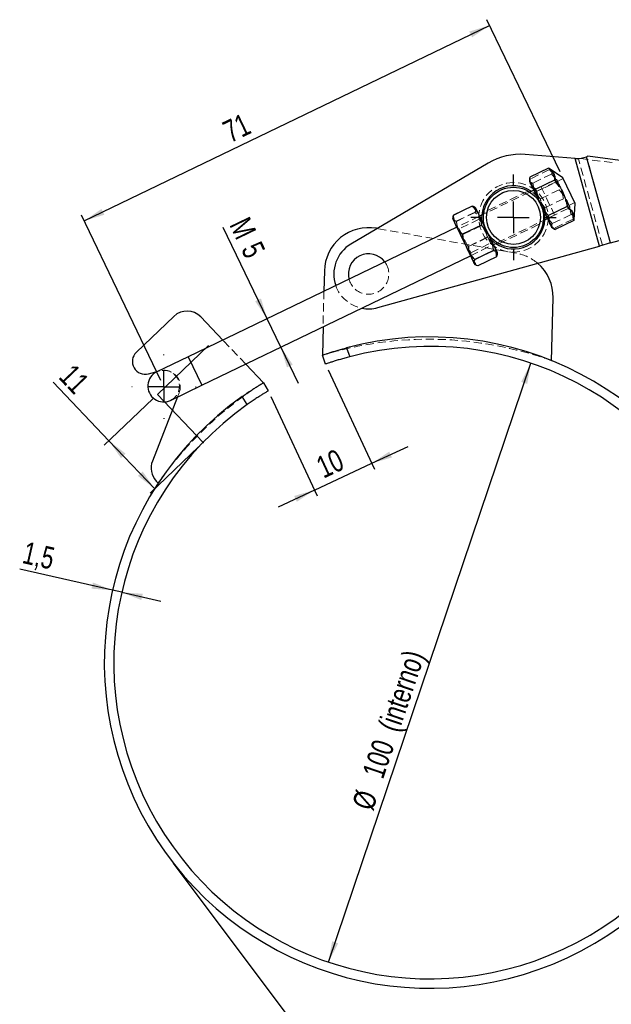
# Model space of a CAD drawing. Header units: millimetres. Extents: x 33 to 670, y 22 to 286.
# Tile 12 of 41: x 34 to 128, y 120 to 276. Entities that reach past the tile are written whole.
import ezdxf

# ---------------------------------------------------------------- set-up
doc = ezdxf.new("R2010")
doc.units = ezdxf.units.MM
doc.header["$PDSIZE"] = -1
doc.linetypes.add('CENTERX2', pattern=[20.32, 12.7, -2.54, 2.54, -2.54])
doc.linetypes.add('HIDDEN', pattern=[1.905, 1.27, -0.635])
doc.layers.add('FORMATO', color=179, linetype='Continuous')
doc.styles.add('SLDTEXTSTYLE0', font='TXT', dxfattribs={"width": 0.75})
doc.dimstyles.new('SLDDIMSTYLE0', dxfattribs={"dimtxt": 3.5, "dimasz": 3.302, "dimexe": 0, "dimexo": 0.0625, "dimgap": 0.875, "dimtad": 1, "dimdec": 0, "dimrnd": 1e-09, "dimzin": 12, "dimdsep": 46, "dimtxsty": 'SLDTEXTSTYLE0', "dimsah": 1, "dimcen": 0.09, "dimadec": 0, "dimazin": 3, "dimtfac": 1, "dimtdec": 0, "dimtofl": 0, "dimtmove": 0, "dimatfit": 3, "dimfxl": 0, "dimfrac": 2, "dimtolj": 1, "dimtzin": 12, "dimarcsym": 0})
doc.dimstyles.new('SLDDIMSTYLE1', dxfattribs={"dimtxt": 3.5, "dimasz": 3.302, "dimexe": 0, "dimexo": 0.0625, "dimgap": 0.875, "dimtad": 1, "dimdec": 0, "dimrnd": 1e-09, "dimzin": 12, "dimdsep": 46, "dimtxsty": 'SLDTEXTSTYLE0', "dimsah": 1, "dimcen": 0.09, "dimadec": 0, "dimazin": 3, "dimtfac": 1, "dimtofl": 0, "dimtmove": 0, "dimatfit": 3, "dimfxl": 0, "dimfrac": 2, "dimtolj": 1, "dimtzin": 12, "dimarcsym": 0})
doc.dimstyles.new('SLDDIMSTYLE2', dxfattribs={"dimtxt": 3.5, "dimasz": 3.302, "dimexe": 0, "dimexo": 0.0625, "dimgap": 0.875, "dimtad": 1, "dimdec": 3, "dimrnd": 1e-09, "dimzin": 12, "dimdsep": 46, "dimtxsty": 'SLDTEXTSTYLE0', "dimsah": 1, "dimcen": 0.09, "dimadec": 0, "dimazin": 3, "dimtfac": 1, "dimtdec": 3, "dimtmove": 0, "dimatfit": 0, "dimfxl": 0, "dimfrac": 2, "dimtolj": 1, "dimtzin": 12, "dimarcsym": 0})
doc.dimstyles.new('SLDDIMSTYLE3', dxfattribs={"dimtxt": 3.5, "dimasz": 3.302, "dimexe": 0, "dimexo": 0.0625, "dimgap": 0.875, "dimtad": 1, "dimdec": 3, "dimrnd": 1e-09, "dimzin": 12, "dimdsep": 46, "dimtxsty": 'SLDTEXTSTYLE0', "dimsah": 1, "dimcen": 0, "dimadec": 0, "dimazin": 3, "dimtfac": 1, "dimtdec": 3, "dimtmove": 0, "dimatfit": 3, "dimfxl": 0, "dimfrac": 2, "dimtolj": 1, "dimtzin": 12, "dimarcsym": 0})

# ---------------------------------------------------------------- blocks, each defined once
blk = doc.blocks.new('_D')
at = {"layer": 'FORMATO'}
for p, q in [((48.43, 208.96), (39.59, 218.23)), ((55.38, 215.59), (47.7, 208.27)), ((55.68, 201.36), (48.43, 208.96)), ((62.63, 207.99), (54.95, 200.67))]:
    blk.add_line(p, q, dxfattribs=at)
for points in [[(48.43, 208.96), (50.34, 206.22), (51.07, 206.92)], [(55.68, 201.36), (53.77, 204.1), (53.03, 203.4)]]:
    blk.add_solid(points, dxfattribs=at)
at = {"layer": 'FORMATO', "insert": (42.86, 221.34), "char_height": 3.5, "attachment_point": 1, "rotation": 313.6422, "style": 'SLDTEXTSTYLE0'}
blk.add_mtext('11', dxfattribs=at)
blk = doc.blocks.new('_D_1')
at = {"layer": 'FORMATO'}
for p, q in [((179.05, 232.56), (221.73, 175.7)), ((221.13, 176.5), (100.7, 86.1)), ((58.62, 142.15), (101.3, 85.3))]:
    blk.add_line(p, q, dxfattribs=at)
for points in [[(221.13, 176.5), (218.18, 174.93), (218.79, 174.11)], [(100.7, 86.1), (103.65, 87.68), (103.04, 88.49)]]:
    blk.add_solid(points, dxfattribs=at)
at = {"layer": 'FORMATO', "insert": (163.28, 138.72), "char_height": 3.5, "attachment_point": 1, "rotation": 36.895, "style": 'SLDTEXTSTYLE0'}
blk.add_mtext('99', dxfattribs=at)
blk = doc.blocks.new('_D_2')
at = {"layer": 'FORMATO'}
for p, q in [((49, 185.32), (34.33, 188.67)), ((50.46, 184.99), (49, 185.32)), ((50.46, 184.99), (56.65, 183.58))]:
    blk.add_line(p, q, dxfattribs=at)
for points in [[(49, 185.32), (45.89, 186.55), (45.67, 185.56)], [(50.46, 184.99), (53.57, 183.76), (53.79, 184.75)]]:
    blk.add_solid(points, dxfattribs=at)
at = {"layer": 'FORMATO', "insert": (35.33, 193.07), "char_height": 3.5, "attachment_point": 1, "rotation": 347.1513, "style": 'SLDTEXTSTYLE0'}
blk.add_mtext('1,5', dxfattribs=at)
blk = doc.blocks.new('_D_3')
at = {"layer": 'FORMATO'}
blk.add_line((83.19, 126.51), (115.22, 221.24), dxfattribs=at)
for points in [[(115.22, 221.24), (113.69, 218.27), (114.65, 217.95)], [(83.19, 126.51), (84.73, 129.47), (83.77, 129.8)]]:
    blk.add_solid(points, dxfattribs=at)
at = {"layer": 'FORMATO', "char_height": 3.5, "attachment_point": 1, "rotation": 71.3188, "style": 'SLDTEXTSTYLE0'}
for s, insert in [('(interno)', (90.98, 163.78)), ('100', (88.49, 156.43)), ('%%c', (86.85, 151.41))]:
    blk.add_mtext(s, dxfattribs=dict(at, insert=insert))
blk = doc.blocks.new('_D_4')
at = {"layer": 'FORMATO'}
for p, q in [((44.5, 243.72), (108.67, 274.64)), ((119.85, 251.46), (108.24, 275.54)), ((56.66, 218.5), (44.07, 244.62))]:
    blk.add_line(p, q, dxfattribs=at)
for points in [[(108.67, 274.64), (105.48, 273.67), (105.92, 272.75)], [(44.5, 243.72), (47.7, 244.7), (47.26, 245.61)]]:
    blk.add_solid(points, dxfattribs=at)
at = {"layer": 'FORMATO', "insert": (66.14, 259.16), "char_height": 3.5, "attachment_point": 1, "rotation": 25.7292, "style": 'SLDTEXTSTYLE0'}
blk.add_mtext('71', dxfattribs=at)
blk = doc.blocks.new('_D_5')
at = {"layer": 'FORMATO'}
for p, q in [((73.47, 228.26), (66.52, 242.69)), ((75.64, 223.76), (73.47, 228.26)), ((75.64, 223.76), (78.4, 218.04))]:
    blk.add_line(p, q, dxfattribs=at)
for points in [[(73.47, 228.26), (72.5, 231.46), (71.58, 231.02)], [(75.64, 223.76), (76.62, 220.56), (77.53, 221)]]:
    blk.add_solid(points, dxfattribs=at)
at = {"layer": 'FORMATO', "char_height": 3.5, "attachment_point": 1, "rotation": 295.7292, "style": 'SLDTEXTSTYLE0'}
for s, insert in [('M', (70.59, 244.65)), ('5', (72.45, 240.78))]:
    blk.add_mtext(s, dxfattribs=dict(at, insert=insert))
blk = doc.blocks.new('_D_6')
at = {"layer": 'FORMATO'}
for p, q in [((83.14, 220.17), (90.45, 204.48)), ((74.08, 215.94), (81.39, 200.26)), ((90.03, 205.39), (95.79, 208.07)), ((80.97, 201.16), (90.03, 205.39)), ((80.97, 201.16), (75.21, 198.48))]:
    blk.add_line(p, q, dxfattribs=at)
for points in [[(90.03, 205.39), (93.24, 206.32), (92.81, 207.24)], [(80.97, 201.16), (77.76, 200.23), (78.19, 199.31)]]:
    blk.add_solid(points, dxfattribs=at)
at = {"layer": 'FORMATO', "insert": (80.92, 206.12), "char_height": 3.5, "attachment_point": 1, "rotation": 25, "style": 'SLDTEXTSTYLE0'}
blk.add_mtext('10', dxfattribs=at)
blk = doc.blocks.new('SW_CENTERMARKSYMBOL_0')
at = {"layer": 'FORMATO', "color": 0}
for p, q in [((0, 5), (0, 5.1)), ((0, 0), (0, 2.5)), ((-5, 0), (-5.1, 0)), ((0, 0), (-2.5, 0)), ((0, 0), (0, -2.5)), ((0, 0), (2.5, 0)), ((5, 0), (5.1, 0)), ((0, -5), (0, -5.1))]:
    blk.add_line(p, q, dxfattribs=at)
blk = doc.blocks.new('SW_CENTERMARKSYMBOL_1')
at = {"layer": 'FORMATO', "color": 0}
for p, q in [((0, 5), (0, 6.7625)), ((0, 0), (0, 2.5)), ((-5, 0), (-6.7625, 0)), ((0, 0), (-2.5, 0)), ((0, 0), (0, -2.5)), ((0, 0), (2.5, 0)), ((5, 0), (6.7625, 0)), ((0, -5), (0, -6.7625))]:
    blk.add_line(p, q, dxfattribs=at)

msp = doc.modelspace()

# ---------------------------------------------------------------- linework, layer by layer
at = {"color": 7, "linetype": 'Continuous', "lineweight": 25}
for p, q in [((122.2211, 253.6078), (114.34, 254.2258)), ((123.1906, 253.647), (124.0388, 253.8825)), ((124.2657, 253.9455), (124.0388, 253.8825)), ((127.8259, 240.2414), (124.0388, 253.8825)), ((129.3741, 253.2929), (124.2657, 253.9455)), ((108.4804, 252.8713), (86.7382, 240.0561)), ((122.2211, 253.6078), (123.1906, 253.647)), ((126.0674, 239.7532), (122.2211, 253.6078)), ((118.0381, 252.0865), (115.0783, 250.6602)), ((120.2794, 250.5618), (118.1345, 252.0234)), ((115.0675, 250.5445), (115.0232, 249.9516)), ((115.0232, 249.9516), (115.2197, 249.5439)), ((115.2197, 249.5439), (116.6846, 246.5041)), ((118.9645, 250.164), (116.0048, 248.7377)), ((122.2486, 246.4756), (120.2794, 250.5618)), ((115.6744, 248.6003), (115.0358, 248.2925)), ((105.9346, 246.0478), (102.9749, 244.6215)), ((116.6846, 246.5041), (118.2246, 243.3084)), ((122.0553, 243.8873), (122.2486, 246.4756)), ((106.4426, 245.8166), (106.3277, 245.8949)), ((106.4426, 245.8166), (106.9835, 244.6941)), ((106.9835, 244.6941), (108.672, 241.1904)), ((107.7324, 244.7731), (107.0938, 244.4653)), ((120.9678, 246.007), (118.008, 244.5807)), ((102.8495, 244.2185), (102.8392, 244.0801)), ((102.8392, 244.0801), (103.3801, 242.9576)), ((103.3801, 242.9576), (105.0685, 239.4539)), ((107.3888, 243.0301), (104.4291, 241.6038)), ((117.2064, 243.7883), (117.845, 244.096)), ((118.2246, 243.3084), (118.4962, 242.7447)), ((122.0445, 243.7726), (119.0848, 242.3463)), ((122.0445, 243.7726), (122.0449, 243.8881)), ((103.4903, 242.7288), (60.9632, 222.2352)), ((90.9246, 242.5236), (90.7641, 242.5521)), ((118.4962, 242.7447), (118.9875, 242.4099)), ((118.9925, 242.4172), (119.0848, 242.3463)), ((108.672, 241.1904), (109.8675, 238.7095)), ((109.2644, 239.961), (109.903, 240.2688)), ((127.8259, 240.2414), (126.0674, 239.7532)), ((127.8259, 240.2414), (130.5562, 240.9994)), ((91.0023, 230.0184), (126.0674, 239.7532)), ((105.0685, 239.4539), (106.2641, 236.973)), ((109.3114, 239.0404), (106.3517, 237.6141)), ((109.8675, 238.7095), (109.9155, 238.6098)), ((109.9052, 238.4711), (109.9155, 238.6098)), ((63.1338, 217.7309), (105.6609, 238.2246)), ((106.2641, 236.973), (106.3121, 236.8733)), ((106.3121, 236.8733), (106.4268, 236.7952)), ((109.7799, 238.0683), (106.8201, 236.6421)), ((82.5412, 235.8281), (82.4637, 232.5962)), ((118.5106, 221.6186), (118.7489, 231.5445)), ((58.7309, 228.6323), (52.7735, 222.9508)), ((66.4539, 224.8812), (62.9724, 228.5318)), ((82.3289, 226.981), (82.2211, 222.4896)), ((86.0485, 223.6622), (86.5449, 222.2418)), ((60.9632, 222.2352), (56.0085, 219.8476)), ((82.7159, 221.0736), (82.2211, 222.4896)), ((54.6971, 219.5377), (56.225, 219.9519)), ((72.8861, 218.1367), (70.0805, 221.0785)), ((72.8861, 218.1367), (73.6528, 216.8474)), ((58.1791, 215.3433), (63.1338, 217.7309)), ((59.292, 215.8796), (55.3138, 205.7521)), ((70.2967, 214.6652), (69.5276, 215.9584)), ((55.9351, 202.5848), (56.2418, 202.2632))]:
    msp.add_line(p, q, dxfattribs=at)
at = {"color": 7, "linetype": 'HIDDEN', "lineweight": 18}
for p, q in [((127.8259, 240.2414), (124.0388, 253.8825)), ((126.0674, 239.7532), (122.2211, 253.6078)), ((122.2211, 253.6078), (122.5297, 253.4635)), ((122.5297, 253.4635), (123.1906, 253.647)), ((126.5492, 239.8869), (122.7621, 253.528)), ((128.0974, 252.9384), (122.989, 253.591)), ((118.1597, 251.8342), (115.1999, 250.4079)), ((118.5005, 251.1268), (115.5408, 249.7006)), ((116.8163, 249.1505), (115.6744, 248.6003)), ((120.3524, 250.4105), (116.0823, 248.3528)), ((119.1148, 249.8521), (116.1551, 248.4258)), ((116.8163, 249.1505), (118.9869, 244.6463)), ((115.0358, 248.2925), (107.7324, 244.7731)), ((114.7803, 248.4469), (107.7692, 245.0683)), ((116.0823, 248.3528), (115.6869, 248.5744)), ((116.0823, 248.3528), (117.9056, 244.5692)), ((116.1598, 247.5932), (116.2008, 247.5165)), ((119.7004, 248.6368), (116.7407, 247.2106)), ((105.9412, 246.0342), (102.9814, 244.6079)), ((116.8407, 246.561), (117.4224, 245.7959)), ((120.3822, 247.2222), (117.4224, 245.7959)), ((117.9056, 244.5692), (122.1756, 246.6269)), ((106.3874, 245.1081), (103.4277, 243.6818)), ((106.403, 245.0758), (103.4433, 243.6495)), ((107.0938, 244.4653), (103.4903, 242.7288)), ((117.8325, 244.1219), (117.9056, 244.5692)), ((117.845, 244.096), (118.9869, 244.6463)), ((121.1181, 245.6951), (118.1583, 244.2688)), ((121.5821, 244.7322), (118.6223, 243.3059)), ((102.8618, 244.2176), (102.8872, 243.9804)), ((107.0332, 243.9921), (103.8982, 242.4814)), ((107.4109, 242.9842), (104.4512, 241.5579)), ((107.1062, 244.4394), (107.0332, 243.9921)), ((107.0707, 243.9143), (107.0332, 243.9921)), ((108.8565, 240.2085), (107.0707, 243.9143)), ((109.903, 240.2688), (117.2064, 243.7883)), ((110.1604, 240.1153), (117.1736, 243.495)), ((121.9229, 244.0249), (118.9632, 242.5986)), ((112.9758, 238.6045), (90.9246, 242.5236)), ((103.8982, 242.4814), (103.5028, 242.703)), ((103.8982, 242.4814), (105.7215, 238.6978)), ((118.5736, 242.7164), (118.4709, 242.7972)), ((108.3035, 241.132), (105.3438, 239.7057)), ((108.3256, 241.086), (105.3659, 239.6598)), ((105.6609, 238.2246), (109.2644, 239.961)), ((105.7215, 238.6978), (108.8565, 240.2085)), ((108.8565, 240.2085), (109.2519, 239.9869)), ((105.6485, 238.2505), (105.7215, 238.6978)), ((109.327, 239.0081), (106.3673, 237.5818)), ((109.7733, 238.082), (106.8135, 236.6557)), ((82.4637, 232.5962), (82.3289, 226.981)), ((70.0805, 221.0785), (66.4539, 224.8812)), ((86.5449, 222.2418), (86.0485, 223.6622)), ((63.1338, 217.7309), (60.9632, 222.2352)), ((63.1338, 217.7309), (60.9718, 222.2175)), ((56.225, 219.9519), (56.4569, 220.0148)), ((59.5572, 216.5547), (59.292, 215.8796)), ((69.5276, 215.9584), (70.2967, 214.6652))]:
    msp.add_line(p, q, dxfattribs=at)
at = {"color": 8, "linetype": 'Continuous', "lineweight": 25}
msp.add_line((60.9632, 222.2352), (63.1338, 217.7309), dxfattribs=at)
at = {"color": 7, "linetype": 'HIDDEN', "lineweight": 18, "flags": 128}
for points in [[(117.4555, 243.9083), (117.4462, 244.7613), (117.2872, 245.6182)], [(92.6144, 236.1739), (92.3583, 236.8168), (92.0923, 237.2362)]]:
    msp.add_lwpolyline(points, dxfattribs=at)
at = {"color": 7, "linetype": 'HIDDEN', "lineweight": 18}
msp.add_circle((112.4694, 244.2807), 5.5, dxfattribs=at)
at = {"color": 7, "linetype": 'Continuous', "lineweight": 25}
for radius in [4.7625, 4.2625]:
    msp.add_circle((112.4694, 244.2807), radius, dxfattribs=at)
for centre, radius, start, end in [((113.5582, 244.2564), 10, 85.515807, 120.515807), ((112.4694, 244.2807), 5, 55.729187, 175.729187), ((112.4694, 244.2807), 5, 235.729187, 355.729187), ((89.5392, 235.6602), 7, 79.922056, 178.624985), ((89.531, 235.3179), 5.5, 120.515807, 199.296692), ((89.531, 235.3179), 3.2, 36.831167, 194.627206), ((111.7509, 231.7125), 7, 358.624985, 49.55149), ((60.8014, 226.4614), 3, 43.64216, 133.64216), ((89.531, 235.3179), 5.5, 258.579297, 285.515807), ((99.2093, 173.8723), 51.5, 125.193815, 104.806185), ((99.2093, 173.8723), 50, 125.327736, 104.672264), ((54.1683, 221.4883), 2.021, 133.64216, 285.167991), ((57.0938, 217.5954), 2.5, 115.729187, 295.729187), ((58.1061, 204.6553), 3, 158.554313, 223.64216)]:
    msp.add_arc(centre, radius, start, end, dxfattribs=at)
at = {"color": 7, "linetype": 'HIDDEN', "lineweight": 18}
for centre, radius, start, end in [((112.4694, 244.2807), 5, 15.515807, 55.729187), ((112.4694, 244.2807), 5, 175.729187, 235.729187), ((111.7509, 231.7125), 7, 49.55149, 79.922056), ((89.531, 235.3179), 3.2, 194.627206, 15.515807), ((89.531, 235.3179), 5.5, 199.296692, 258.579297), ((99.0566, 167.5095), 57.5, 70.224795, 107.025174), ((57.0938, 217.5954), 2.5, 295.729187, 115.729187), ((57.1372, 217.5054), 2.6, 338.554313, 105.167991), ((103.4459, 169.4299), 57.5, 122.105201, 145.179119)]:
    msp.add_arc(centre, radius, start, end, dxfattribs=at)
for points, knots in [([(118.2785, 251.8962), (118.2764, 251.8985), (118.2097, 251.9705), (118.1225, 252.0295), (118.0381, 252.0865)], [0, 0, 0, 0, 0.03214355, 1, 1, 1, 1]), ([(118.1597, 251.8342), (118.3864, 251.6015), (118.8446, 251.131), (119.314, 250.3329), (119.596, 249.4897), (119.6654, 248.9229), (119.7004, 248.6368)], [0, 0, 0, 0, 0.26459518, 0.53492748, 0.76533267, 1, 1, 1, 1]), ([(118.5005, 251.1268), (118.5621, 251.2321), (118.6866, 251.4449), (118.6921, 251.6399), (118.5842, 251.7001), (118.5524, 251.7179)], [0, 0, 0, 0, 0.40850944, 0.82587644, 1, 1, 1, 1]), ([(120.3822, 247.2222), (120.2733, 247.774), (120.0925, 248.6902), (119.5073, 249.8664), (118.9715, 250.6047), (118.6087, 251.0069), (118.5005, 251.1268)], [0, 0, 0, 0, 0.38065771, 0.63208684, 0.89030935, 1, 1, 1, 1]), ([(119.1148, 249.8521), (119.1197, 250.2), (119.1261, 250.6535), (118.9265, 251.02), (118.88, 251.1053)], [0, 0, 0, 0, 0.76726649, 1, 1, 1, 1]), ([(115.0485, 249.8991), (115.0529, 249.8909), (115.0864, 249.8289), (115.2144, 249.743), (115.4313, 249.7148), (115.5408, 249.7006)], [0, 0, 0, 0, 0.07004739, 0.53076243, 1, 1, 1, 1]), ([(115.0783, 250.6602), (115.0752, 250.5603), (115.0609, 250.1051), (115.1923, 249.7023), (115.2949, 249.3879)], [0, 0, 0, 0, 0.21952325, 1, 1, 1, 1]), ([(115.6485, 248.6541), (115.6306, 248.6922), (115.4952, 248.9805), (115.3048, 249.5555), (115.2351, 250.122), (115.1999, 250.4079)], [0, 0, 0, 0, 0.07004739, 0.53076243, 1, 1, 1, 1]), ([(115.2949, 249.3879), (115.3421, 249.2995), (115.54, 248.9291), (115.8892, 248.6434), (116.1551, 248.4258)], [0, 0, 0, 0, 0.23855117, 1, 1, 1, 1]), ([(115.5408, 249.7006), (115.5664, 249.5409), (115.6832, 248.8137), (115.9509, 248.1282), (116.1598, 247.5932)], [0, 0, 0, 0, 0.21952325, 1, 1, 1, 1]), ([(121.1181, 245.6951), (121.0372, 246.1007), (120.8736, 246.9206), (120.4216, 248.0345), (119.8228, 249.019), (119.3523, 249.5727), (119.1148, 249.8521)], [0, 0, 0, 0, 0.26459518, 0.53492748, 0.765332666, 1, 1, 1, 1]), ([(116.7407, 247.2106), (116.5256, 247.4268), (116.0916, 247.8634), (115.7971, 248.389), (115.6485, 248.6541)], [0, 0, 0, 0, 0.49545796, 1, 1, 1, 1]), ([(116.1551, 248.4258), (116.2278, 248.0449), (116.3746, 247.2761), (116.6805, 246.5557), (116.8349, 246.1922)], [0, 0, 0, 0, 0.49545796, 1, 1, 1, 1]), ([(119.7004, 248.6368), (119.8086, 248.5169), (120.1651, 248.1217), (120.7021, 247.3846), (121.2905, 246.2095), (121.4732, 245.284), (121.5821, 244.7322)], [0, 0, 0, 0, 0.10969117, 0.36147997, 0.61934049, 1, 1, 1, 1]), ([(105.9412, 246.0342), (106.1505, 245.8298), (106.5729, 245.4175), (106.8554, 244.9169), (106.9979, 244.6643)], [0, 0, 0, 0, 0.49545796, 1, 1, 1, 1]), ([(106.4862, 245.7262), (106.4805, 245.737), (106.4375, 245.8187), (106.2917, 245.9416), (106.0587, 246.0031), (105.9412, 246.0342)], [0, 0, 0, 0, 0.07004739, 0.53076243, 1, 1, 1, 1]), ([(117.3597, 245.1032), (117.1508, 245.6382), (116.8831, 246.3237), (116.7663, 247.0509), (116.7407, 247.2106)], [0, 0, 0, 0, 0.78047675, 1, 1, 1, 1]), ([(116.8349, 246.1922), (116.859, 246.1432), (117.0417, 245.7715), (117.4509, 245.1019), (117.9211, 244.5482), (118.1583, 244.2688)], [0, 0, 0, 0, 0.07004739, 0.53076243, 1, 1, 1, 1]), ([(121.9229, 244.0249), (121.8822, 244.3472), (121.7997, 244.9987), (121.4679, 245.8631), (120.9841, 246.6091), (120.584, 247.0166), (120.3822, 247.2222)], [0, 0, 0, 0, 0.26459518, 0.53492748, 0.76533267, 1, 1, 1, 1]), ([(102.9814, 244.6079), (102.9277, 244.4893), (102.8193, 244.2501), (102.8615, 244.077), (102.8827, 243.9897)], [0, 0, 0, 0, 0.495457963, 1, 1, 1, 1]), ([(103.3945, 242.9278), (103.3775, 242.9641), (103.2485, 243.2392), (103.07, 243.7892), (103.0111, 244.3333), (102.9814, 244.6079)], [0, 0, 0, 0, 0.07004739, 0.53076243, 1, 1, 1, 1]), ([(106.4906, 245.7169), (106.4849, 245.7283), (106.4509, 245.7954), (106.3796, 245.8439), (106.3204, 245.8842)], [0, 0, 0, 0, 0.17002293, 1, 1, 1, 1]), ([(106.3874, 245.1081), (106.4412, 245.2266), (106.5496, 245.4659), (106.5074, 245.6389), (106.4862, 245.7262)], [0, 0, 0, 0, 0.49545796, 1, 1, 1, 1]), ([(107.6673, 243.2751), (107.3744, 243.7813), (106.9992, 244.4299), (106.4976, 244.986), (106.3874, 245.1081)], [0, 0, 0, 0, 0.78047675, 1, 1, 1, 1]), ([(106.403, 245.0758), (106.4549, 245.1981), (106.5597, 245.4449), (106.5138, 245.6257), (106.4906, 245.7169)], [0, 0, 0, 0, 0.49545796, 1, 1, 1, 1]), ([(107.6862, 243.236), (107.3924, 243.744), (107.0161, 244.3949), (106.5134, 244.9532), (106.403, 245.0758)], [0, 0, 0, 0, 0.780476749, 1, 1, 1, 1]), ([(106.9979, 244.6643), (107.0149, 244.628), (107.1439, 244.3528), (107.3224, 243.8028), (107.3812, 243.2587), (107.4109, 242.9842)], [0, 0, 0, 0, 0.07004739, 0.53076243, 1, 1, 1, 1]), ([(118.6223, 243.3059), (118.2554, 243.7332), (117.7735, 244.2943), (117.4394, 244.9474), (117.3597, 245.1032)], [0, 0, 0, 0, 0.76144883, 1, 1, 1, 1]), ([(117.4224, 245.7959), (117.4576, 245.493), (117.5285, 244.8814), (117.7561, 244.3236), (117.871, 244.0422)], [0, 0, 0, 0, 0.49545796, 1, 1, 1, 1]), ([(121.7974, 245.048), (121.724, 245.155), (121.5538, 245.4033), (121.2761, 245.5893), (121.1181, 245.6951)], [0, 0, 0, 0, 0.431002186, 1, 1, 1, 1]), ([(121.5821, 244.7322), (121.7028, 244.7148), (121.9468, 244.6795), (122.1027, 244.5624), (122.0826, 244.4405), (122.0767, 244.4046)], [0, 0, 0, 0, 0.40850944, 0.82587644, 1, 1, 1, 1]), ([(122.0454, 244.0347), (122.0541, 244.1578), (122.0719, 244.408), (121.9861, 244.6165), (121.9425, 244.7224)], [0, 0, 0, 0, 0.49209367, 1, 1, 1, 1]), ([(102.8827, 243.9897), (102.8884, 243.979), (102.9314, 243.8972), (103.0772, 243.7744), (103.3102, 243.7128), (103.4277, 243.6818)], [0, 0, 0, 0, 0.07004739, 0.53076243, 1, 1, 1, 1]), ([(102.8872, 243.9804), (102.8932, 243.9691), (102.9381, 243.8833), (103.0877, 243.7526), (103.324, 243.6841), (103.4433, 243.6495)], [0, 0, 0, 0, 0.07004739, 0.53076243, 1, 1, 1, 1]), ([(104.4512, 241.5579), (104.2419, 241.7622), (103.8195, 242.1746), (103.537, 242.6752), (103.3945, 242.9278)], [0, 0, 0, 0, 0.49545796, 1, 1, 1, 1]), ([(103.4277, 243.6818), (103.4546, 243.5196), (103.577, 242.7808), (103.8504, 242.0831), (104.0639, 241.5387)], [0, 0, 0, 0, 0.21952325, 1, 1, 1, 1]), ([(103.4433, 243.6495), (103.4704, 243.4868), (103.5938, 242.7458), (103.8684, 242.0458), (104.0828, 241.4995)], [0, 0, 0, 0, 0.21952325, 1, 1, 1, 1]), ([(107.4109, 242.9842), (107.5211, 242.8621), (108.0227, 242.306), (108.3979, 241.6574), (108.6908, 241.1512)], [0, 0, 0, 0, 0.21952325, 1, 1, 1, 1]), ([(108.3035, 241.132), (108.1936, 241.6942), (108.0493, 242.4325), (107.7409, 243.1128), (107.6673, 243.2751)], [0, 0, 0, 0, 0.76144883, 1, 1, 1, 1]), ([(108.3256, 241.086), (108.2149, 241.6499), (108.0695, 242.3905), (107.76, 243.0732), (107.6862, 243.236)], [0, 0, 0, 0, 0.76144883, 1, 1, 1, 1]), ([(117.871, 244.0422), (117.8896, 244.0045), (118.0308, 243.7189), (118.3618, 243.2118), (118.7615, 242.8042), (118.9632, 242.5986)], [0, 0, 0, 0, 0.07004739, 0.53076243, 1, 1, 1, 1]), ([(118.1583, 244.2688), (118.1436, 244.0694), (118.1139, 243.6668), (118.2374, 243.3249), (118.2997, 243.1524)], [0, 0, 0, 0, 0.49545796, 1, 1, 1, 1]), ([(118.2997, 243.1524), (118.3111, 243.1299), (118.3974, 242.9589), (118.5669, 242.7282), (118.7963, 242.5638), (118.8762, 242.5066)], [0, 0, 0, 0, 0.09012834, 0.68291962, 1, 1, 1, 1]), ([(118.4709, 242.7972), (118.4673, 242.8057), (118.4396, 242.8706), (118.4522, 243.0242), (118.5653, 243.2114), (118.6223, 243.3059)], [0, 0, 0, 0, 0.07004739, 0.53076243, 1, 1, 1, 1]), ([(104.0639, 241.5387), (104.145, 241.38), (104.485, 240.7148), (104.9725, 240.1419), (105.3438, 239.7057)], [0, 0, 0, 0, 0.23855117, 1, 1, 1, 1]), ([(104.0828, 241.4995), (104.1641, 241.3403), (104.5052, 240.6729), (104.9938, 240.0977), (105.3659, 239.6598)], [0, 0, 0, 0, 0.23855117, 1, 1, 1, 1]), ([(105.0874, 239.4148), (104.8739, 239.9592), (104.6004, 240.6569), (104.4781, 241.3957), (104.4512, 241.5579)], [0, 0, 0, 0, 0.78047675, 1, 1, 1, 1]), ([(109.3602, 239.7621), (109.3424, 239.798), (109.2076, 240.0704), (108.8886, 240.5526), (108.4997, 240.9377), (108.3035, 241.132)], [0, 0, 0, 0, 0.07004739, 0.53076243, 1, 1, 1, 1]), ([(109.3746, 239.7323), (109.357, 239.7678), (109.2236, 240.0373), (108.9072, 240.5141), (108.5207, 240.8942), (108.3256, 241.086)], [0, 0, 0, 0, 0.07004739, 0.53076243, 1, 1, 1, 1]), ([(108.6908, 241.1512), (108.7644, 240.9889), (109.0728, 240.3086), (109.2171, 239.5703), (109.327, 239.0081)], [0, 0, 0, 0, 0.23855117, 1, 1, 1, 1]), ([(106.3673, 237.5818), (105.996, 238.018), (105.5084, 238.591), (105.1685, 239.2561), (105.0874, 239.4148)], [0, 0, 0, 0, 0.76144883, 1, 1, 1, 1]), ([(105.3438, 239.7057), (105.3732, 239.4147), (105.4325, 238.8273), (105.6481, 238.2945), (105.7568, 238.0256)], [0, 0, 0, 0, 0.49545796, 1, 1, 1, 1]), ([(105.3659, 239.6598), (105.394, 239.3714), (105.4508, 238.7893), (105.6637, 238.2619), (105.7712, 237.9958)], [0, 0, 0, 0, 0.49545796, 1, 1, 1, 1]), ([(109.327, 239.0081), (109.4532, 238.9762), (109.7079, 238.912), (109.817, 238.7712), (109.872, 238.7001)], [0, 0, 0, 0, 0.49545796, 1, 1, 1, 1]), ([(109.7733, 238.082), (109.7439, 238.373), (109.6846, 238.9604), (109.469, 239.4932), (109.3602, 239.7621)], [0, 0, 0, 0, 0.49545796, 1, 1, 1, 1]), ([(109.7799, 238.0683), (109.7517, 238.3567), (109.695, 238.9388), (109.482, 239.4662), (109.3746, 239.7323)], [0, 0, 0, 0, 0.49545796, 1, 1, 1, 1]), ([(109.872, 238.7001), (109.8769, 238.689), (109.914, 238.6045), (109.9193, 238.4139), (109.8222, 238.1933), (109.7733, 238.082)], [0, 0, 0, 0, 0.07004739, 0.53076243, 1, 1, 1, 1]), ([(105.7568, 238.0256), (105.7746, 237.9897), (105.9094, 237.7173), (106.2284, 237.2351), (106.6173, 236.85), (106.8135, 236.6557)], [0, 0, 0, 0, 0.07004739, 0.53076243, 1, 1, 1, 1]), ([(105.7712, 237.9958), (105.7888, 237.9603), (105.9222, 237.6908), (106.2386, 237.214), (106.6251, 236.8339), (106.8201, 236.6421)], [0, 0, 0, 0, 0.07004739, 0.53076243, 1, 1, 1, 1]), ([(106.2686, 236.9637), (106.2637, 236.9748), (106.2265, 237.0593), (106.2213, 237.2499), (106.3183, 237.4705), (106.3673, 237.5818)], [0, 0, 0, 0, 0.07004739, 0.53076243, 1, 1, 1, 1]), ([(106.8135, 236.6557), (106.6873, 236.6876), (106.4326, 236.7519), (106.3236, 236.8926), (106.2686, 236.9637)], [0, 0, 0, 0, 0.49545796, 1, 1, 1, 1])]:
    msp.add_open_spline(points, degree=3, knots=knots, dxfattribs=at)
at = {"color": 7, "linetype": 'Continuous', "lineweight": 25}
for points, knots in [([(118.1287, 252.0148), (118.2689, 251.9149), (118.5853, 251.6897), (118.8707, 251.2505), (119.0011, 250.7247), (118.9768, 250.352), (118.9645, 250.164)], [0, 0, 0, 0, 0.22654637, 0.51086528, 0.75319131, 1, 1, 1, 1]), ([(115.2197, 249.5439), (115.2091, 249.5668), (115.129, 249.7408), (115.0478, 250.0634), (115.0675, 250.3957), (115.0763, 250.5438)], [0, 0, 0, 0, 0.07771009, 0.58882418, 1, 1, 1, 1]), ([(116.0048, 248.7377), (115.8396, 248.8504), (115.5062, 249.078), (115.3158, 249.3876), (115.2197, 249.5439)], [0, 0, 0, 0, 0.49545796, 1, 1, 1, 1]), ([(118.9645, 250.164), (119.2314, 249.848), (119.7708, 249.2091), (120.3603, 248.1616), (120.7573, 247.0798), (120.8972, 246.3668), (120.9678, 246.007)], [0, 0, 0, 0, 0.26459518, 0.53492748, 0.76533267, 1, 1, 1, 1]), ([(116.6846, 246.5041), (116.6612, 246.5535), (116.4844, 246.928), (116.2157, 247.6653), (116.0755, 248.378), (116.0048, 248.7377)], [0, 0, 0, 0, 0.070047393, 0.530762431, 1, 1, 1, 1]), ([(105.9346, 246.0478), (106.1426, 245.8461), (106.5625, 245.439), (106.8424, 244.9439), (106.9835, 244.6941)], [0, 0, 0, 0, 0.49545796, 1, 1, 1, 1]), ([(106.3204, 245.8842), (106.3038, 245.9002), (106.222, 245.9796), (106.0622, 246.0175), (105.9346, 246.0478)], [0, 0, 0, 0, 0.20199334, 1, 1, 1, 1]), ([(118.008, 244.5807), (117.7554, 244.8749), (117.2455, 245.4687), (116.8727, 246.1569), (116.6846, 246.5041)], [0, 0, 0, 0, 0.49545796, 1, 1, 1, 1]), ([(102.9749, 244.6215), (102.9143, 244.4955), (102.8424, 244.3458), (102.8592, 244.235), (102.8618, 244.2176)], [0, 0, 0, 0, 0.842457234, 1, 1, 1, 1]), ([(103.3801, 242.9576), (103.3633, 242.9935), (103.2357, 243.2658), (103.0599, 243.8103), (103.0034, 244.3495), (102.9749, 244.6215)], [0, 0, 0, 0, 0.07004739, 0.53076243, 1, 1, 1, 1]), ([(106.9835, 244.6941), (107.0004, 244.6581), (107.128, 244.3859), (107.3038, 243.8414), (107.3603, 243.3022), (107.3888, 243.0301)], [0, 0, 0, 0, 0.07004739, 0.53076243, 1, 1, 1, 1]), ([(118.2246, 243.3084), (118.122, 243.6228), (117.9906, 244.0255), (118.0049, 244.4808), (118.008, 244.5807)], [0, 0, 0, 0, 0.78047675, 1, 1, 1, 1]), ([(120.9678, 246.007), (121.0472, 245.9468), (121.3088, 245.7484), (121.6792, 245.357), (122.0236, 244.6882), (122.0367, 244.1146), (122.0445, 243.7726)], [0, 0, 0, 0, 0.109691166, 0.361479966, 0.619340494, 1, 1, 1, 1]), ([(104.4291, 241.6038), (104.221, 241.8055), (103.8011, 242.2126), (103.5213, 242.7078), (103.3801, 242.9576)], [0, 0, 0, 0, 0.49545796, 1, 1, 1, 1]), ([(107.3888, 243.0301), (107.4992, 242.9076), (108.0019, 242.3493), (108.3782, 241.6984), (108.672, 241.1904)], [0, 0, 0, 0, 0.21952325, 1, 1, 1, 1]), ([(119.0848, 242.3463), (118.8189, 242.5638), (118.4697, 242.8496), (118.2718, 243.22), (118.2246, 243.3084)], [0, 0, 0, 0, 0.76144883, 1, 1, 1, 1]), ([(105.0685, 239.4539), (104.8542, 240.0002), (104.5796, 240.7001), (104.4562, 241.4412), (104.4291, 241.6038)], [0, 0, 0, 0, 0.78047675, 1, 1, 1, 1]), ([(108.672, 241.1904), (108.7458, 241.0275), (109.0553, 240.3449), (109.2007, 239.6043), (109.3114, 239.0404)], [0, 0, 0, 0, 0.23855117, 1, 1, 1, 1]), ([(106.3517, 237.6141), (105.9796, 238.0521), (105.491, 238.6272), (105.1499, 239.2947), (105.0685, 239.4539)], [0, 0, 0, 0, 0.76144883, 1, 1, 1, 1]), ([(109.3114, 239.0404), (109.4394, 239.0048), (109.6978, 238.933), (109.8106, 238.7844), (109.8675, 238.7095)], [0, 0, 0, 0, 0.49545796, 1, 1, 1, 1]), ([(109.8675, 238.7095), (109.8727, 238.6978), (109.9118, 238.6091), (109.9208, 238.4108), (109.8271, 238.1832), (109.7799, 238.0683)], [0, 0, 0, 0, 0.07004739, 0.53076243, 1, 1, 1, 1]), ([(106.2641, 236.973), (106.2589, 236.9847), (106.2198, 237.0733), (106.2108, 237.2717), (106.3044, 237.4993), (106.3517, 237.6141)], [0, 0, 0, 0, 0.07004739, 0.53076243, 1, 1, 1, 1]), ([(106.8201, 236.6421), (106.6921, 236.6776), (106.4338, 236.7495), (106.321, 236.898), (106.2641, 236.973)], [0, 0, 0, 0, 0.49545796, 1, 1, 1, 1]), ([(82.2211, 222.4896), (82.2211, 222.4896), (82.2456, 222.4982), (82.3415, 222.5316), (82.4142, 222.5568), (82.6041, 222.6219), (82.7204, 222.6615), (82.9957, 222.7537), (83.1562, 222.8067), (83.5073, 222.9205), (83.6992, 222.9817), (84.1168, 223.1116), (84.3396, 223.1794), (84.8011, 223.3163), (85.043, 223.3862), (85.5408, 223.526), (85.793, 223.5947), (86.0485, 223.6622)], [0, 0, 0, 0, 0.125, 0.125, 0.25, 0.25, 0.375, 0.375, 0.5, 0.5, 0.625, 0.625, 0.75, 0.75, 0.875, 0.875, 1, 1, 1, 1]), ([(86.5449, 222.2418), (86.2892, 222.1748), (86.0383, 222.107), (85.5457, 221.9698), (85.3015, 221.8996), (84.8366, 221.7626), (84.6166, 221.6959), (84.2009, 221.5671), (84.0045, 221.5047), (83.6529, 221.391), (83.4955, 221.3391), (83.2177, 221.2462), (83.0999, 221.2061), (82.9107, 221.1413), (82.838, 221.1161), (82.7404, 221.0822), (82.7159, 221.0736), (82.7159, 221.0736)], [0, 0, 0, 0, 0.125, 0.125, 0.25, 0.25, 0.375, 0.375, 0.5, 0.5, 0.625, 0.625, 0.75, 0.75, 0.875, 0.875, 1, 1, 1, 1]), ([(69.5276, 215.9584), (69.7436, 216.1107), (69.9571, 216.2588), (70.3794, 216.5472), (70.5903, 216.6889), (70.9945, 216.9563), (71.1872, 217.0817), (71.5533, 217.3169), (71.7274, 217.4271), (72.0405, 217.6231), (72.1816, 217.7103), (72.4313, 217.8633), (72.5378, 217.9278), (72.709, 218.031), (72.7751, 218.0705), (72.8638, 218.1234), (72.8861, 218.1367), (72.8861, 218.1367)], [0, 0, 0, 0, 0.125, 0.125, 0.25, 0.25, 0.375, 0.375, 0.5, 0.5, 0.625, 0.625, 0.75, 0.75, 0.875, 0.875, 1, 1, 1, 1]), ([(73.6528, 216.8474), (73.6528, 216.8474), (73.6305, 216.8342), (73.5432, 216.7821), (73.4772, 216.7426), (73.3053, 216.6389), (73.2002, 216.5752), (72.9527, 216.4235), (72.8089, 216.3346), (72.4962, 216.1386), (72.326, 216.0307), (71.9583, 215.7939), (71.7633, 215.6666), (71.3621, 215.4005), (71.1533, 215.2598), (70.7268, 214.9674), (70.5123, 214.818), (70.2967, 214.6652)], [0, 0, 0, 0, 0.125, 0.125, 0.25, 0.25, 0.375, 0.375, 0.5, 0.5, 0.625, 0.625, 0.75, 0.75, 0.875, 0.875, 1, 1, 1, 1])]:
    msp.add_open_spline(points, degree=3, knots=knots, dxfattribs=at)
at = {"layer": 'FORMATO', "linetype": 'CENTERX2'}
for p, q in [((56.1022, 216.2831), (64.2063, 224.012)), ((63.3538, 208.6794), (56.1022, 216.2831))]:
    msp.add_line(p, q, dxfattribs=at)
at = {"layer": 'FORMATO'}
msp.add_point((63.3538, 208.6794), dxfattribs=at)

# ---------------------------------------------------------------- block references
for name, p in [('SW_CENTERMARKSYMBOL_1', (112.4694, 244.2807)), ('SW_CENTERMARKSYMBOL_0', (57.1372, 217.5054))]:
    msp.add_blockref(name, p, dxfattribs=at)

# ---------------------------------------------------------------- dimensions: what is measured, and where the dimension line sits
for base, p1, p2, angle, dimstyle, picture, middle in [((108.6744, 274.6439), (57.0938, 217.5954), (120.2794, 250.5618), 25.729187, 'SLDDIMSTYLE0', '_D_4', (70.429, 256.2136)), ((100.7034, 86.0989), (178.4492, 233.3565), (58.0229, 142.9542), 36.895047, 'SLDDIMSTYLE1', '_D_1', (168.0571, 136.6605)), ((48.4271, 208.9635), (63.3538, 208.6794), (56.1022, 216.2831), 313.64216, 'SLDDIMSTYLE0', '_D', (41.3761, 216.3568)), ((90.0303, 205.3878), (73.6528, 216.8474), (82.7159, 221.0736), 25, 'SLDDIMSTYLE2', '_D_6', (85.167, 203.12)), ((48.9989, 185.3247), (50.4613, 184.9912), (48.9989, 185.3247), 347.151267, 'SLDDIMSTYLE2', '_D_2', (37.4769, 187.9528))]:
    dim = msp.add_linear_dim(base=base, p1=p1, p2=p2, angle=angle, dimstyle=dimstyle, dxfattribs=at)
    dim.commit()
    dim.dimension.update_dxf_attribs({"geometry": picture, "text_midpoint": middle, "dimtype": 160})
dim = msp.add_linear_dim(base=(73.4717, 228.263), p1=(58.1791, 215.3433), p2=(56.0085, 219.8476), angle=295.729187, text='M<>', dimstyle='SLDDIMSTYLE2', dxfattribs=at)
dim.commit()
dim.dimension.update_dxf_attribs({"geometry": '_D_5', "text_midpoint": (68.0129, 239.5908), "dimtype": 160})
dim = msp.add_diameter_dim_2p(p1=(83.1942, 126.5065), p2=(115.2245, 221.238), text='<>(interno)', dimstyle='SLDDIMSTYLE3', dxfattribs=at)
dim.commit()
dim.dimension.update_dxf_attribs({"geometry": '_D_3', "text_midpoint": (96.2786, 165.2043), "dimtype": 163})

doc.saveas('drawing.dxf')
